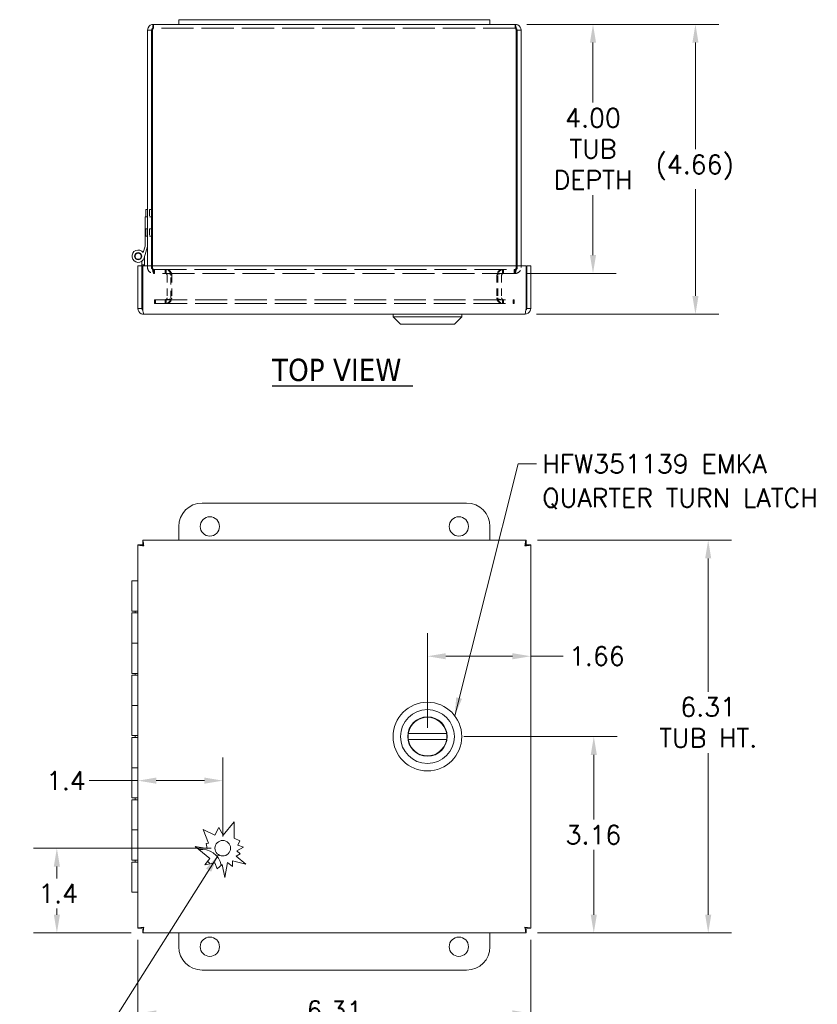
# Model space of a CAD drawing. Header units: inches. Extents: x 1.9 to 47.7, y 2.6 to 30.3.
# Tile 3 of 4: x 11.5 to 24.3, y 14.5 to 30.3. Entities that reach past the tile are written whole.
import ezdxf

# ---------------------------------------------------------------- set-up
doc = ezdxf.new("R2010")
doc.units = ezdxf.units.IN
doc.header["$LTSCALE"] = 2.985075
doc.header["$MEASUREMENT"] = 0
doc.linetypes.add('DASHED', pattern=[0.2067, 0.1654, -0.0413])
for name, color, linetype, lineweight in [('Dimension (ANSI)', 7, 'Continuous', 5), ('Hidden (ANSI)', 7, 'DASHED', 5), ('Symbol (ANSI)', 7, 'Continuous', 5), ('Visible (ANSI)', 7, 'Continuous', 5)]:
    doc.layers.add(name, color=color, linetype=linetype, lineweight=lineweight)
doc.styles.add('ROMANS', font='romans.shx')
doc.styles.add('Text Style168', font='tahoma.ttf')
doc.dimstyles.new('Default (ANSI)', dxfattribs={"dimscale": 2.985075, "dimtxt": 0.1, "dimasz": 0.098425, "dimexe": 0.125, "dimexo": 0.0625, "dimgap": 0.031496, "dimtad": 0, "dimtih": 1, "dimtoh": 1, "dimrnd": 1e-08, "dimzin": 0, "dimdsep": 46, "dimtxsty": 'ROMANS', "dimcen": 0.09, "dimdle": 0.393701, "dimclrd": 256, "dimclre": 256, "dimclrt": 256, "dimadec": 0, "dimazin": 0, "dimtfac": 1, "dimtofl": 0, "dimtmove": 0, "dimatfit": 3, "dimfxl": 1, "dimtolj": 1, "dimtzin": 0, "dimlwd": -1, "dimlwe": -1, "dimarcsym": 0})
doc.dimstyles.new('Default (ANSI)$7', dxfattribs={"dimscale": 2.985075, "dimtxt": 0.1, "dimasz": 0.098425, "dimexe": 0.125, "dimexo": 0.0625, "dimgap": 0.031496, "dimtad": 0, "dimtih": 1, "dimtoh": 1, "dimrnd": 1e-08, "dimzin": 0, "dimdsep": 46, "dimtxsty": 'ROMANS', "dimcen": 0.09, "dimdle": 0.393701, "dimclrd": 256, "dimclre": 256, "dimclrt": 256, "dimadec": 0, "dimazin": 0, "dimtfac": 1, "dimtofl": 0, "dimtmove": 0, "dimatfit": 3, "dimfxl": 1, "dimtolj": 1, "dimtzin": 0, "dimlwd": -1, "dimlwe": -1, "dimarcsym": 0})

# ---------------------------------------------------------------- blocks, each defined once
blk = doc.blocks.new('*D13')
at = {"layer": 'Defpoints', "color": 0, "transparency": 16777216}
for p in [(19.64, 21.964), (19.64, 15.654), (22.567, 15.654)]:
    blk.add_point(p, dxfattribs=at)
at = {"layer": 'Dimension (ANSI)', "transparency": 16777216}
for p, q in [((19.827, 21.964), (22.94, 21.964)), ((22.567, 21.67), (22.567, 19.528)), ((22.567, 15.948), (22.567, 18.54)), ((19.827, 15.654), (22.94, 15.654))]:
    blk.add_line(p, q, dxfattribs=at)
for points in [[(22.518, 21.67), (22.616, 21.67), (22.567, 21.964)], [(22.518, 15.948), (22.616, 15.948), (22.567, 15.654)]]:
    blk.add_solid(points, dxfattribs=at)
at = {"layer": 'Dimension (ANSI)', "transparency": 16777216, "insert": (22.567, 19.434), "char_height": 0.29851, "attachment_point": 2, "style": 'ROMANS'}
blk.add_mtext('\\A1;\\fromans|b0|i0;\\H0.2985;6.31\\P\\fromans|b0|i0;\\H0.2985;TUB HT.', dxfattribs=at)
blk = doc.blocks.new('*D14')
at = {"layer": 'Defpoints', "color": 0, "transparency": 16777216}
for p in [(18.457, 18.809), (20.729, 18.809), (19.64, 15.654)]:
    blk.add_point(p, dxfattribs=at)
at = {"layer": 'Dimension (ANSI)', "transparency": 16777216}
for p, q in [((18.643, 18.809), (21.102, 18.809)), ((20.729, 18.515), (20.729, 17.475)), ((20.729, 15.948), (20.729, 16.988)), ((19.827, 15.654), (21.102, 15.654))]:
    blk.add_line(p, q, dxfattribs=at)
for points in [[(20.68, 18.515), (20.778, 18.515), (20.729, 18.809)], [(20.68, 15.948), (20.778, 15.948), (20.729, 15.654)]]:
    blk.add_solid(points, dxfattribs=at)
at = {"layer": 'Dimension (ANSI)', "transparency": 16777216, "insert": (20.274, 17.381), "char_height": 0.2985, "attachment_point": 1, "style": 'ROMANS'}
blk.add_mtext('\\A1;3.16', dxfattribs=at)
blk = doc.blocks.new('*D15')
at = {"layer": 'Defpoints', "color": 0, "transparency": 16777216}
for p in [(13.407, 15.73), (19.717, 15.73), (19.717, 14.362)]:
    blk.add_point(p, dxfattribs=at)
at = {"layer": 'Dimension (ANSI)', "transparency": 16777216}
for p, q in [((13.407, 15.544), (13.407, 13.988)), ((19.717, 15.544), (19.717, 13.988)), ((13.7, 14.362), (15.384, 14.362)), ((19.423, 14.362), (17.739, 14.362))]:
    blk.add_line(p, q, dxfattribs=at)
for points in [[(13.7, 14.411), (13.7, 14.313), (13.407, 14.362)], [(19.423, 14.411), (19.423, 14.313), (19.717, 14.362)]]:
    blk.add_solid(points, dxfattribs=at)
at = {"layer": 'Dimension (ANSI)', "transparency": 16777216, "insert": (16.562, 14.561), "char_height": 0.29851, "attachment_point": 2, "style": 'ROMANS'}
blk.add_mtext('\\A1;\\fromans|b0|i0;\\H0.2985;6.31\\P\\fromans|b0|i0;\\H0.2985;LID WIDTH', dxfattribs=at)
blk = doc.blocks.new('*D16')
at = {"layer": 'Defpoints', "color": 0, "transparency": 16777216}
for p in [(19.468, 30.248), (19.452, 26.248), (20.716, 26.248)]:
    blk.add_point(p, dxfattribs=at)
at = {"layer": 'Dimension (ANSI)', "transparency": 16777216}
for p, q in [((19.655, 30.248), (21.09, 30.248)), ((20.716, 29.955), (20.716, 28.991)), ((20.716, 26.542), (20.716, 27.506)), ((19.639, 26.248), (21.09, 26.248))]:
    blk.add_line(p, q, dxfattribs=at)
for points in [[(20.667, 29.955), (20.765, 29.955), (20.716, 30.248)], [(20.667, 26.542), (20.765, 26.542), (20.716, 26.248)]]:
    blk.add_solid(points, dxfattribs=at)
at = {"layer": 'Dimension (ANSI)', "transparency": 16777216, "insert": (20.716, 28.248), "char_height": 0.29851, "attachment_point": 5, "style": 'ROMANS'}
blk.add_mtext('\\A1;\\fromans|b0|i0;\\H0.2985;4.00\\P\\fromans|b0|i0;\\H0.2985;TUB\\P\\fromans|b0|i0;\\H0.2985;DEPTH', dxfattribs=at)
blk = doc.blocks.new('*D17')
at = {"layer": 'Defpoints', "color": 0, "transparency": 16777216}
for p in [(19.468, 30.248), (19.623, 25.592), (22.362, 25.592)]:
    blk.add_point(p, dxfattribs=at)
at = {"layer": 'Dimension (ANSI)', "transparency": 16777216}
for p, q in [((19.655, 30.248), (22.735, 30.248)), ((22.362, 29.955), (22.362, 28.242)), ((22.362, 25.886), (22.362, 27.599)), ((19.81, 25.592), (22.735, 25.592))]:
    blk.add_line(p, q, dxfattribs=at)
for points in [[(22.313, 29.955), (22.411, 29.955), (22.362, 30.248)], [(22.313, 25.886), (22.411, 25.886), (22.362, 25.592)]]:
    blk.add_solid(points, dxfattribs=at)
at = {"layer": 'Dimension (ANSI)', "transparency": 16777216, "insert": (21.722, 28.148), "char_height": 0.2985, "attachment_point": 1, "style": 'ROMANS'}
blk.add_mtext('\\A1;(4.66)', dxfattribs=at)
blk = doc.blocks.new('*D20')
at = {"layer": 'Defpoints', "color": 0, "transparency": 16777216}
for p in [(12.104, 17.016), (14.769, 17.016), (13.483, 15.654)]:
    blk.add_point(p, dxfattribs=at)
at = {"layer": 'Dimension (ANSI)', "transparency": 16777216}
for p, q in [((14.582, 17.016), (11.731, 17.016)), ((12.104, 16.722), (12.104, 16.532)), ((12.104, 15.948), (12.104, 16.045)), ((13.296, 15.654), (11.731, 15.654))]:
    blk.add_line(p, q, dxfattribs=at)
for points in [[(12.055, 16.722), (12.153, 16.722), (12.104, 17.016)], [(12.055, 15.948), (12.153, 15.948), (12.104, 15.654)]]:
    blk.add_solid(points, dxfattribs=at)
at = {"layer": 'Dimension (ANSI)', "transparency": 16777216, "insert": (11.805, 16.438), "char_height": 0.2985, "attachment_point": 1, "style": 'ROMANS'}
blk.add_mtext('\\A1;1.4', dxfattribs=at)
blk = doc.blocks.new('*D21')
at = {"layer": 'Defpoints', "color": 0, "transparency": 16777216}
for p in [(14.769, 18.101), (13.407, 16.926), (14.769, 17.016)]:
    blk.add_point(p, dxfattribs=at)
at = {"layer": 'Dimension (ANSI)', "transparency": 16777216}
for p, q in [((14.769, 17.203), (14.769, 18.474)), ((13.407, 18.101), (12.621, 18.101)), ((14.475, 18.101), (13.7, 18.101))]:
    blk.add_line(p, q, dxfattribs=at)
for points in [[(13.7, 18.15), (13.7, 18.052), (13.407, 18.101)], [(14.475, 18.15), (14.475, 18.052), (14.769, 18.101)]]:
    blk.add_solid(points, dxfattribs=at)
at = {"layer": 'Dimension (ANSI)', "transparency": 16777216, "insert": (11.93, 18.25), "char_height": 0.2985, "attachment_point": 1, "style": 'ROMANS'}
blk.add_mtext('\\A1;1.4', dxfattribs=at)
blk = doc.blocks.new('*D24')
at = {"layer": 'Defpoints', "color": 0, "transparency": 16777216}
for p in [(18.057, 20.099), (19.717, 19.68), (18.057, 18.762)]:
    blk.add_point(p, dxfattribs=at)
at = {"layer": 'Dimension (ANSI)', "transparency": 16777216}
for p, q in [((18.057, 18.948), (18.057, 20.472)), ((18.35, 20.099), (19.423, 20.099)), ((19.717, 20.099), (20.236, 20.099))]:
    blk.add_line(p, q, dxfattribs=at)
for points in [[(18.35, 20.148), (18.35, 20.05), (18.057, 20.099)], [(19.423, 20.148), (19.423, 20.05), (19.717, 20.099)]]:
    blk.add_solid(points, dxfattribs=at)
at = {"layer": 'Dimension (ANSI)', "transparency": 16777216, "insert": (20.33, 20.249), "char_height": 0.2985, "attachment_point": 1, "style": 'ROMANS'}
blk.add_mtext('\\A1;1.66', dxfattribs=at)

msp = doc.modelspace()

# ---------------------------------------------------------------- linework, layer by layer
at = {"layer": 'Hidden (ANSI)', "ltscale": 0.039461}
for p, q in [((13.65484, 30.18637), (13.65484, 30.24837)), ((19.46834, 30.18637), (19.46834, 30.24837)), ((13.65484, 26.31037), (13.65484, 26.24837)), ((13.67075, 26.31037), (13.67075, 26.24837)), ((13.84334, 26.24837), (13.84334, 26.31037)), ((13.85925, 26.31037), (13.85925, 26.24837)), ((19.26393, 26.24837), (19.26393, 26.31037)), ((19.27984, 26.31037), (19.27984, 26.24837)), ((19.45243, 26.31037), (19.45243, 26.24837)), ((19.46834, 26.31037), (19.46834, 26.24837)), ((13.67159, 25.82537), (13.67159, 25.76337)), ((13.6875, 25.82537), (13.6875, 25.76337)), ((13.84334, 25.82537), (13.84334, 25.76337)), ((13.85925, 25.82537), (13.85925, 25.76337)), ((19.26393, 25.82537), (19.26393, 25.76337)), ((19.27984, 25.82537), (19.27984, 25.76337)), ((19.43568, 25.82537), (19.43568, 25.76337)), ((19.45159, 25.82537), (19.45159, 25.76337))]:
    msp.add_line(p, q, dxfattribs=at)
at = {"layer": 'Hidden (ANSI)', "ltscale": 1.046886}
msp.add_line((19.46834, 30.18637), (13.65484, 30.18637), dxfattribs=at)
at = {"layer": 'Hidden (ANSI)', "ltscale": 0.120174}
for p, q in [((13.59259, 27.27437), (13.59259, 27.15437)), ((13.59259, 26.96437), (13.59259, 26.84437))]:
    msp.add_line(p, q, dxfattribs=at)
at = {"layer": 'Hidden (ANSI)', "ltscale": 0.01968}
for p, q in [((13.59259, 27.27437), (13.62359, 27.27437)), ((13.59259, 27.15437), (13.62359, 27.15437)), ((13.59259, 26.96437), (13.62359, 26.96437)), ((13.59259, 26.84437), (13.62359, 26.84437))]:
    msp.add_line(p, q, dxfattribs=at)
at = {"layer": 'Hidden (ANSI)', "ltscale": 0.019521}
for p, q in [((13.56159, 26.37237), (13.56159, 26.34162)), ((13.62359, 26.37237), (13.62359, 26.34162)), ((13.6395, 26.34162), (13.6395, 26.37237)), ((19.48368, 26.37237), (19.48368, 26.34162)), ((19.49959, 26.37237), (19.49959, 26.34162)), ((19.56159, 26.34162), (19.56159, 26.37237))]:
    msp.add_line(p, q, dxfattribs=at)
at = {"layer": 'Hidden (ANSI)', "ltscale": 0.014257}
for p, q in [((13.65484, 26.31037), (13.67075, 26.31037)), ((19.46834, 26.31037), (19.45243, 26.31037)), ((13.65484, 26.24837), (13.67075, 26.24837)), ((19.45243, 26.24837), (19.46834, 26.24837)), ((13.6875, 25.82537), (13.67159, 25.82537)), ((19.43568, 25.82537), (19.45159, 25.82537)), ((13.67159, 25.76337), (13.6875, 25.76337)), ((19.43568, 25.76337), (19.45159, 25.76337))]:
    msp.add_line(p, q, dxfattribs=at)
at = {"layer": 'Hidden (ANSI)', "ltscale": 1.041156}
for p, q in [((13.67075, 26.31037), (19.45243, 26.31037)), ((19.45243, 26.24837), (13.67075, 26.24837))]:
    msp.add_line(p, q, dxfattribs=at)
at = {"layer": 'Hidden (ANSI)', "ltscale": 0.229925}
for p, q in [((13.87459, 26.21712), (13.87459, 25.85662)), ((13.93659, 25.85662), (13.93659, 26.21712)), ((13.9525, 26.21712), (13.9525, 25.85662)), ((19.17068, 26.21712), (19.17068, 25.85662)), ((19.18659, 26.21712), (19.18659, 25.85662)), ((19.24859, 26.21712), (19.24859, 25.85662))]:
    msp.add_line(p, q, dxfattribs=at)
at = {"layer": 'Hidden (ANSI)', "ltscale": 1.035124}
for p, q in [((13.6875, 25.82537), (19.43568, 25.82537)), ((13.6875, 25.76337), (19.43568, 25.76337))]:
    msp.add_line(p, q, dxfattribs=at)
at = {"layer": 'Hidden (ANSI)', "ltscale": 0.037987}
for centre, start, end in [((13.65484, 26.34162), 180, 270), ((13.67075, 26.34162), 180, 270), ((19.45243, 26.34162), 270, 0), ((19.46834, 26.34162), 270, 0)]:
    msp.add_arc(centre, 0.03125, start, end, dxfattribs=at)
at = {"layer": 'Hidden (ANSI)', "ltscale": 0.113552}
for centre, start, end in [((13.84334, 26.21712), 0, 90), ((13.85925, 26.21712), 0, 90), ((19.26393, 26.21712), 90, 180), ((19.27984, 26.21712), 90, 180), ((13.84334, 25.85662), 270, 0), ((13.85925, 25.85662), 270, 0), ((19.26393, 25.85662), 180, 270), ((19.27984, 25.85662), 180, 270)]:
    msp.add_arc(centre, 0.09325, start, end, dxfattribs=at)
at = {"layer": 'Hidden (ANSI)', "ltscale": 0.032541}
for points in [[(13.65484, 30.18637), (13.65001, 30.18637), (13.64518, 30.17324), (13.64036, 30.15785), (13.64007, 30.15694), (13.63979, 30.15603), (13.6395, 30.15512)], [(19.46834, 30.18637), (19.47317, 30.18637), (19.478, 30.17324), (19.48283, 30.15785), (19.48311, 30.15694), (19.4834, 30.15603), (19.48368, 30.15512)]]:
    msp.add_open_spline(points, degree=3, knots=[0, 0, 0, 0, 1.48347479, 1.48347479, 1.48347479, 1.57079633, 1.57079633, 1.57079633, 1.57079633], dxfattribs=at)
at = {"layer": 'Hidden (ANSI)', "ltscale": 0.008278}
for points in [[(13.65484, 30.18637), (13.65064, 30.18637), (13.64651, 30.1854), (13.64271, 30.18367)], [(19.46834, 30.18637), (19.47255, 30.18637), (19.47667, 30.1854), (19.48048, 30.18367)]]:
    msp.add_open_spline(points, degree=3, dxfattribs=at)
at = {"layer": 'Hidden (ANSI)', "ltscale": 0.095809}
for points in [[(13.56159, 26.34162), (13.56159, 26.30801), (13.58134, 26.27512), (13.611, 26.25932), (13.62443, 26.25217), (13.63963, 26.24837), (13.65484, 26.24837)], [(19.48368, 26.34162), (19.48368, 26.30801), (19.47707, 26.27512), (19.46712, 26.25932), (19.46262, 26.25217), (19.45753, 26.24837), (19.45243, 26.24837)]]:
    msp.add_open_spline(points, degree=3, knots=[0, 0, 0, 0, 1.0813777, 1.0813777, 1.0813777, 1.57079633, 1.57079633, 1.57079633, 1.57079633], dxfattribs=at)
at = {"layer": 'Hidden (ANSI)', "ltscale": 0.095816}
for points in [[(13.67075, 26.24837), (13.65949, 26.24837), (13.64847, 26.26812), (13.64317, 26.29779), (13.64077, 26.31121), (13.6395, 26.32641), (13.6395, 26.34162)], [(19.46834, 26.24837), (19.50196, 26.24837), (19.53484, 26.26812), (19.55065, 26.29779), (19.5578, 26.31121), (19.56159, 26.32641), (19.56159, 26.34162)]]:
    msp.add_open_spline(points, degree=3, knots=[-1.57079633, -1.57079633, -1.57079633, -1.57079633, -0.48941863, -0.48941863, -0.48941863, 0, 0, 0, 0], dxfattribs=at)
at = {"layer": 'Hidden (ANSI)', "ltscale": 0.069167}
for points in [[(13.87459, 26.21712), (13.87459, 26.22918), (13.86693, 26.2409), (13.85589, 26.24574), (13.85195, 26.24747), (13.84765, 26.24837), (13.84334, 26.24837)], [(13.9525, 26.21712), (13.9525, 26.22918), (13.92965, 26.2409), (13.89669, 26.24574), (13.88493, 26.24747), (13.8721, 26.24837), (13.85925, 26.24837)], [(19.17068, 26.21712), (19.17068, 26.22918), (19.19354, 26.2409), (19.22649, 26.24574), (19.23825, 26.24747), (19.25109, 26.24837), (19.26393, 26.24837)], [(19.24859, 26.21712), (19.24859, 26.22918), (19.25625, 26.2409), (19.2673, 26.24574), (19.27124, 26.24747), (19.27554, 26.24837), (19.27984, 26.24837)]]:
    msp.add_open_spline(points, degree=3, knots=[-3.14159265, -3.14159265, -3.14159265, -3.14159265, -1.98395616, -1.98395616, -1.98395616, -1.57079633, -1.57079633, -1.57079633, -1.57079633], dxfattribs=at)
at = {"layer": 'Hidden (ANSI)', "ltscale": 0.069242}
for points in [[(13.84334, 25.82537), (13.8554, 25.82537), (13.86712, 25.83303), (13.87196, 25.84408), (13.87369, 25.84802), (13.87459, 25.85232), (13.87459, 25.85662)], [(13.85925, 25.82537), (13.89524, 25.82537), (13.93021, 25.83303), (13.94466, 25.84408), (13.94981, 25.84802), (13.9525, 25.85232), (13.9525, 25.85662)], [(19.26393, 25.82537), (19.22795, 25.82537), (19.19298, 25.83303), (19.17853, 25.84408), (19.17337, 25.84802), (19.17068, 25.85232), (19.17068, 25.85662)], [(19.27984, 25.82537), (19.26778, 25.82537), (19.25606, 25.83303), (19.25122, 25.84408), (19.24949, 25.84802), (19.24859, 25.85232), (19.24859, 25.85662)]]:
    msp.add_open_spline(points, degree=3, knots=[-1.57079633, -1.57079633, -1.57079633, -1.57079633, -0.41315983, -0.41315983, -0.41315983, 0, 0, 0, 0], dxfattribs=at)
at = {"layer": 'Symbol (ANSI)', "lineweight": 30}
msp.add_line((15.55997, 24.43995), (17.82011, 24.43995), dxfattribs=at)
at = {"layer": 'Visible (ANSI)'}
for p, q in [((13.65484, 30.24837), (14.06159, 30.24837)), ((14.06159, 30.32337), (14.06159, 30.24837)), ((14.06159, 30.32337), (14.43659, 30.32337)), ((14.43659, 30.24837), (14.06159, 30.24837)), ((18.68659, 30.32337), (14.43659, 30.32337)), ((14.43659, 30.24837), (18.68659, 30.24837)), ((18.68659, 30.32337), (19.06159, 30.32337)), ((19.06159, 30.24837), (18.68659, 30.24837)), ((19.06159, 30.32337), (19.06159, 30.24837)), ((19.06159, 30.24837), (19.46834, 30.24837)), ((13.56159, 30.15512), (13.56159, 26.37237)), ((13.62359, 30.15512), (13.56159, 30.15512)), ((13.62359, 30.15512), (13.62359, 26.37237)), ((13.6395, 26.37237), (13.6395, 30.15512)), ((19.48368, 30.15512), (19.48368, 26.37237)), ((19.49959, 30.15512), (19.49959, 26.37237)), ((19.49959, 30.15512), (19.56159, 30.15512)), ((19.56159, 26.37237), (19.56159, 30.15512)), ((13.53059, 27.15437), (13.53059, 27.27437)), ((13.56159, 27.27437), (13.53059, 27.27437)), ((13.52039, 26.68437), (13.52039, 27.15437)), ((13.52039, 27.15437), (13.56159, 27.15437)), ((13.53059, 26.84437), (13.53059, 26.96437)), ((13.56159, 26.96437), (13.53059, 26.96437)), ((13.56159, 26.84437), (13.53059, 26.84437)), ((13.49062, 26.58407), (13.52039, 26.68437)), ((13.56159, 26.68235), (13.50626, 26.49592)), ((13.46859, 26.38437), (13.46859, 26.44306)), ((13.51039, 26.50985), (13.51039, 26.38437)), ((13.40659, 26.37237), (13.40659, 25.68562)), ((13.46859, 26.37237), (13.40659, 26.37237)), ((13.51039, 26.38437), (13.46859, 26.38437)), ((13.46859, 26.37237), (13.46859, 26.38437)), ((13.46859, 25.68562), (13.46859, 26.37237)), ((13.48274, 25.68562), (13.48274, 26.37237)), ((13.48274, 26.37237), (19.64045, 26.37237)), ((13.51039, 26.38437), (13.51039, 26.37237)), ((19.64045, 26.37237), (19.64045, 25.68562)), ((19.65459, 25.68562), (19.65459, 26.37237)), ((19.65459, 26.37237), (19.71659, 26.37237)), ((19.71659, 25.68562), (19.71659, 26.37237)), ((13.46859, 25.68562), (13.40659, 25.68562)), ((19.65459, 25.68562), (19.71659, 25.68562)), ((19.62334, 25.59237), (13.49984, 25.59237)), ((17.50541, 25.553), (17.50541, 25.59237)), ((17.50541, 25.553), (17.50541, 25.59237)), ((18.60777, 25.553), (17.50541, 25.553)), ((17.62352, 25.43489), (17.50541, 25.553)), ((18.60777, 25.553), (17.50541, 25.553)), ((17.62352, 25.43489), (17.50541, 25.553)), ((18.48966, 25.43489), (18.60777, 25.553)), ((18.48966, 25.43489), (18.60777, 25.553)), ((18.60777, 25.553), (18.60777, 25.59237)), ((18.60777, 25.553), (18.60777, 25.59237)), ((18.48966, 25.43489), (17.62352, 25.43489)), ((18.48966, 25.43489), (17.62352, 25.43489)), ((14.43659, 22.55899), (18.68659, 22.55899)), ((14.06159, 21.96399), (14.06159, 22.18399)), ((19.06159, 22.18399), (19.06159, 21.96399)), ((13.40659, 15.73013), (13.40659, 21.88785)), ((13.46859, 21.88785), (13.40659, 21.88785)), ((13.48274, 21.96399), (19.64045, 21.96399)), ((13.48274, 21.90199), (13.48274, 21.96399)), ((19.64045, 21.90199), (19.64045, 21.96399)), ((19.65459, 21.88785), (19.71659, 21.88785)), ((19.71659, 21.88785), (19.71659, 15.73013)), ((13.31039, 21.30899), (13.40659, 21.30899)), ((13.31039, 20.82399), (13.31039, 21.30899)), ((13.40659, 20.82399), (13.31039, 20.82399)), ((13.31039, 20.79399), (13.40659, 20.79399)), ((13.31039, 20.79399), (13.31039, 20.30899)), ((13.36039, 20.82399), (13.36039, 20.79399)), ((13.40659, 20.30899), (13.31039, 20.30899)), ((13.31039, 20.30899), (13.40659, 20.30899)), ((13.31039, 19.82399), (13.31039, 20.30899)), ((13.40659, 19.82399), (13.31039, 19.82399)), ((13.31039, 19.79399), (13.40659, 19.79399)), ((13.31039, 19.79399), (13.31039, 19.30899)), ((13.36039, 19.82399), (13.36039, 19.79399)), ((13.40659, 19.30899), (13.31039, 19.30899)), ((13.31039, 19.30899), (13.40659, 19.30899)), ((13.31039, 18.82399), (13.31039, 19.30899)), ((13.40659, 18.82399), (13.31039, 18.82399)), ((13.36039, 18.82399), (13.36039, 18.79399)), ((17.74918, 18.85623), (18.36401, 18.85623)), ((13.31039, 18.79399), (13.40659, 18.79399)), ((13.31039, 18.79399), (13.31039, 18.30899)), ((18.36401, 18.76174), (17.74918, 18.76174)), ((13.40659, 18.30899), (13.31039, 18.30899)), ((13.31039, 18.30899), (13.40659, 18.30899)), ((13.31039, 17.82399), (13.31039, 18.30899)), ((13.40659, 17.82399), (13.31039, 17.82399)), ((13.31039, 17.79399), (13.40659, 17.79399)), ((13.31039, 17.79399), (13.31039, 17.30899)), ((13.36039, 17.82399), (13.36039, 17.79399)), ((14.77692, 17.22697), (14.95073, 17.4405)), ((14.95073, 17.4405), (14.95073, 17.17731)), ((13.40659, 17.30899), (13.31039, 17.30899)), ((13.31039, 17.30899), (13.40659, 17.30899)), ((13.31039, 16.82399), (13.31039, 17.30899)), ((14.53858, 17.09589), (14.45672, 17.31613)), ((14.45672, 17.31613), (14.64287, 17.22419)), ((14.64287, 17.22419), (14.70484, 17.34965)), ((14.70484, 17.34965), (14.77692, 17.22697)), ((14.50368, 17.08897), (14.53858, 17.09589)), ((14.51959, 17.00872), (14.50368, 17.08897)), ((14.95073, 17.17731), (15.04296, 17.13175)), ((15.04296, 17.13175), (15.00883, 17.06264)), ((14.56032, 16.85119), (14.32704, 17.04107)), ((14.32704, 17.04107), (14.51959, 17.00872)), ((15.0504, 16.92801), (14.98474, 16.88943)), ((15.10243, 17.03326), (14.99711, 16.97138)), ((14.99711, 16.97138), (15.0504, 16.92801)), ((15.00883, 17.06264), (15.10243, 17.03326)), ((13.40659, 16.82399), (13.31039, 16.82399)), ((13.31039, 16.79399), (13.40659, 16.79399)), ((13.31039, 16.79399), (13.31039, 16.30899)), ((13.36039, 16.82399), (13.36039, 16.79399)), ((14.47886, 16.75111), (14.56032, 16.85119)), ((14.64177, 16.78341), (14.47886, 16.75111)), ((14.67757, 16.6871), (14.64177, 16.78341)), ((14.84368, 16.78769), (14.80256, 16.54288)), ((14.92304, 16.7231), (14.84368, 16.78769)), ((14.92304, 16.81363), (14.92304, 16.7231)), ((15.1416, 16.76175), (14.92304, 16.81363)), ((14.98474, 16.88943), (15.1416, 16.76175)), ((14.76043, 16.75539), (14.67757, 16.6871)), ((14.80256, 16.54288), (14.76043, 16.75539)), ((13.40659, 16.30899), (13.31039, 16.30899)), ((13.46859, 15.73013), (13.40659, 15.73013)), ((13.48274, 15.71599), (13.48274, 15.65399)), ((19.64045, 15.71599), (19.64045, 15.65399)), ((19.65459, 15.73013), (19.71659, 15.73013)), ((19.64045, 15.65399), (13.48274, 15.65399)), ((14.06159, 15.43399), (14.06159, 15.65399)), ((19.06159, 15.65399), (19.06159, 15.43399)), ((18.68659, 15.05899), (14.43659, 15.05899))]:
    msp.add_line(p, q, dxfattribs=at)
for centre, radius in [((13.41039, 26.52437), 0.0582), ((13.41039, 26.52437), 0.05), ((14.56159, 22.18399), 0.155), ((18.56159, 22.18399), 0.155), ((18.05659, 18.80899), 0.55118), ((18.05659, 18.80899), 0.43307), ((18.05659, 18.80899), 0.31693), ((14.76859, 17.01599), 0.125), ((14.56159, 15.43399), 0.155), ((18.56159, 15.43399), 0.155)]:
    msp.add_circle(centre, radius, dxfattribs=at)
for centre, radius, start, end in [((13.41039, 26.52437), 0.1, 36.650808, 343.46899), ((14.43659, 22.18399), 0.375, 90, 180), ((18.68659, 22.18399), 0.375, 0, 90), ((18.05659, 18.80899), 0.31102, 11.685042, 168.314958), ((18.05659, 18.80899), 0.31102, 171.263023, 188.736977), ((18.05659, 18.80899), 0.31102, 351.263023, 8.736977), ((18.05659, 18.80899), 0.31102, 191.685042, 348.314958), ((14.43659, 16.68399), 0.3125, 10.629583, 99.182454), ((14.43659, 16.68399), 0.15, 33.804398, 54.522975), ((14.43659, 15.43399), 0.375, 180, 270), ((18.68659, 15.43399), 0.375, 270, 0)]:
    msp.add_arc(centre, radius, start, end, dxfattribs=at)
for points, knots in [([(13.65484, 30.24837), (13.61976, 30.24837), (13.58557, 30.22673), (13.57056, 30.19502), (13.56468, 30.1826), (13.56159, 30.16887), (13.56159, 30.15512)], [0, 0, 0, 0, 1.12870504, 1.12870504, 1.12870504, 1.57079633, 1.57079633, 1.57079633, 1.57079633]), ([(13.6395, 30.15512), (13.64318, 30.19021), (13.64685, 30.2244), (13.65053, 30.23941), (13.65196, 30.24529), (13.6534, 30.24837), (13.65484, 30.24837)], [0, 0, 0, 0, 1.12870504, 1.12870504, 1.12870504, 1.57079633, 1.57079633, 1.57079633, 1.57079633]), ([(19.46834, 30.24837), (19.47202, 30.24837), (19.47569, 30.22673), (19.47937, 30.19502), (19.4808, 30.1826), (19.48224, 30.16887), (19.48368, 30.15512)], [0, 0, 0, 0, 1.12870504, 1.12870504, 1.12870504, 1.57079633, 1.57079633, 1.57079633, 1.57079633]), ([(19.56159, 30.15512), (19.56159, 30.19021), (19.53995, 30.2244), (19.50824, 30.23941), (19.49582, 30.24529), (19.48208, 30.24837), (19.46834, 30.24837)], [0, 0, 0, 0, 1.12870504, 1.12870504, 1.12870504, 1.57079633, 1.57079633, 1.57079633, 1.57079633]), ([(13.64271, 30.18367), (13.63255, 30.17906), (13.62469, 30.16905), (13.62371, 30.15785), (13.62363, 30.15694), (13.62359, 30.15603), (13.62359, 30.15512)], [0.40387958, 0.40387958, 0.40387958, 0.40387958, 1.48347479, 1.48347479, 1.48347479, 1.57079633, 1.57079633, 1.57079633, 1.57079633]), ([(19.48048, 30.18367), (19.49064, 30.17906), (19.49849, 30.16905), (19.49947, 30.15785), (19.49955, 30.15694), (19.49959, 30.15603), (19.49959, 30.15512)], [0.40387958, 0.40387958, 0.40387958, 0.40387958, 1.48347479, 1.48347479, 1.48347479, 1.57079633, 1.57079633, 1.57079633, 1.57079633]), ([(13.40659, 25.68562), (13.40659, 25.65054), (13.42824, 25.61635), (13.45995, 25.60134), (13.47237, 25.59546), (13.4861, 25.59237), (13.49984, 25.59237)], [0, 0, 0, 0, 1.12870504, 1.12870504, 1.12870504, 1.57079633, 1.57079633, 1.57079633, 1.57079633]), ([(13.48624, 25.65779), (13.4768, 25.66267), (13.46964, 25.67224), (13.46871, 25.6829), (13.46863, 25.6838), (13.46859, 25.68471), (13.46859, 25.68562)], [0.45668662, 0.45668662, 0.45668662, 0.45668662, 1.48347479, 1.48347479, 1.48347479, 1.57079633, 1.57079633, 1.57079633, 1.57079633]), ([(13.49984, 25.59237), (13.49575, 25.59237), (13.49165, 25.61402), (13.48755, 25.64573), (13.48595, 25.65815), (13.48434, 25.67188), (13.48274, 25.68562)], [0, 0, 0, 0, 1.12870504, 1.12870504, 1.12870504, 1.57079633, 1.57079633, 1.57079633, 1.57079633]), ([(19.62334, 25.59237), (19.65843, 25.59237), (19.69262, 25.61402), (19.70763, 25.64573), (19.71351, 25.65815), (19.71659, 25.67188), (19.71659, 25.68562)], [0, 0, 0, 0, 1.12870504, 1.12870504, 1.12870504, 1.57079633, 1.57079633, 1.57079633, 1.57079633]), ([(19.64045, 25.68562), (19.63635, 25.65054), (19.63226, 25.61635), (19.62816, 25.60134), (19.62655, 25.59546), (19.62495, 25.59237), (19.62334, 25.59237)], [0, 0, 0, 0, 1.12870504, 1.12870504, 1.12870504, 1.57079633, 1.57079633, 1.57079633, 1.57079633]), ([(19.63695, 25.65779), (19.64639, 25.66267), (19.65354, 25.67224), (19.65447, 25.6829), (19.65455, 25.6838), (19.65459, 25.68471), (19.65459, 25.68562)], [0.45668662, 0.45668662, 0.45668662, 0.45668662, 1.48347479, 1.48347479, 1.48347479, 1.57079633, 1.57079633, 1.57079633, 1.57079633]), ([(13.40659, 21.88785), (13.40659, 21.88375), (13.42824, 21.87965), (13.45995, 21.87555), (13.47237, 21.87395), (13.4861, 21.87234), (13.49984, 21.87074)], [0, 0, 0, 0, 1.12870504, 1.12870504, 1.12870504, 1.57079633, 1.57079633, 1.57079633, 1.57079633]), ([(13.49984, 21.87074), (13.48439, 21.87612), (13.47006, 21.88151), (13.46871, 21.88689), (13.46863, 21.88721), (13.46859, 21.88753), (13.46859, 21.88785)], [0, 0, 0, 0, 1.48347479, 1.48347479, 1.48347479, 1.57079633, 1.57079633, 1.57079633, 1.57079633]), ([(13.49984, 21.87074), (13.49575, 21.90582), (13.49165, 21.94001), (13.48755, 21.95502), (13.48595, 21.9609), (13.48434, 21.96399), (13.48274, 21.96399)], [0, 0, 0, 0, 1.12870504, 1.12870504, 1.12870504, 1.57079633, 1.57079633, 1.57079633, 1.57079633]), ([(13.49984, 21.87074), (13.49446, 21.88619), (13.48907, 21.90052), (13.48369, 21.90187), (13.48337, 21.90195), (13.48305, 21.90199), (13.48274, 21.90199)], [0, 0, 0, 0, 1.48347479, 1.48347479, 1.48347479, 1.57079633, 1.57079633, 1.57079633, 1.57079633]), ([(19.64045, 21.96399), (19.63635, 21.96399), (19.63226, 21.94234), (19.62816, 21.91063), (19.62655, 21.89821), (19.62495, 21.88448), (19.62334, 21.87074)], [0, 0, 0, 0, 1.12870504, 1.12870504, 1.12870504, 1.57079633, 1.57079633, 1.57079633, 1.57079633]), ([(19.62334, 21.87074), (19.62873, 21.88619), (19.63411, 21.90052), (19.6395, 21.90187), (19.63982, 21.90195), (19.64013, 21.90199), (19.64045, 21.90199)], [0, 0, 0, 0, 1.48347479, 1.48347479, 1.48347479, 1.57079633, 1.57079633, 1.57079633, 1.57079633]), ([(19.62334, 21.87074), (19.65843, 21.87484), (19.69262, 21.87893), (19.70763, 21.88303), (19.71351, 21.88464), (19.71659, 21.88624), (19.71659, 21.88785)], [0, 0, 0, 0, 1.12870504, 1.12870504, 1.12870504, 1.57079633, 1.57079633, 1.57079633, 1.57079633]), ([(19.62334, 21.87074), (19.6388, 21.87612), (19.65313, 21.88151), (19.65447, 21.88689), (19.65455, 21.88721), (19.65459, 21.88753), (19.65459, 21.88785)], [0, 0, 0, 0, 1.48347479, 1.48347479, 1.48347479, 1.57079633, 1.57079633, 1.57079633, 1.57079633]), ([(17.74918, 18.85623), (17.74918, 18.85623), (17.74924, 18.85663), (17.74949, 18.85822), (17.74968, 18.85943), (17.75016, 18.86222), (17.75047, 18.864), (17.75119, 18.8679), (17.75161, 18.87001), (17.75202, 18.87198)], [0.1218457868, 0.1218457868, 0.1218457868, 0.1218457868, 0.1368934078, 0.1368934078, 0.1519410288, 0.1519410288, 0.1672838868, 0.1672838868, 0.1826267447, 0.1826267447, 0.1826267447, 0.1826267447]), ([(18.36117, 18.87198), (18.36158, 18.87001), (18.36199, 18.8679), (18.36272, 18.864), (18.36303, 18.86222), (18.3635, 18.85943), (18.3637, 18.85822), (18.36395, 18.85663), (18.36401, 18.85623), (18.36401, 18.85623)], [0.0610648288, 0.0610648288, 0.0610648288, 0.0610648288, 0.0764076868, 0.0764076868, 0.0917505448, 0.0917505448, 0.1067981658, 0.1067981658, 0.1218457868, 0.1218457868, 0.1218457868, 0.1218457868]), ([(17.75202, 18.746), (17.75161, 18.74797), (17.75119, 18.75008), (17.75047, 18.75397), (17.75016, 18.75576), (17.74968, 18.75855), (17.74949, 18.75975), (17.74924, 18.76135), (17.74918, 18.76174), (17.74918, 18.76174)], [0.0610648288, 0.0610648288, 0.0610648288, 0.0610648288, 0.0764076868, 0.0764076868, 0.0917505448, 0.0917505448, 0.1067981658, 0.1067981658, 0.1218457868, 0.1218457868, 0.1218457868, 0.1218457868]), ([(18.36401, 18.76174), (18.36401, 18.76174), (18.36395, 18.76135), (18.3637, 18.75975), (18.3635, 18.75855), (18.36303, 18.75576), (18.36272, 18.75397), (18.36199, 18.75008), (18.36158, 18.74797), (18.36117, 18.746)], [0.1218457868, 0.1218457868, 0.1218457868, 0.1218457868, 0.1368934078, 0.1368934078, 0.1519410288, 0.1519410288, 0.1672838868, 0.1672838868, 0.1826267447, 0.1826267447, 0.1826267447, 0.1826267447]), ([(13.49984, 15.74724), (13.46476, 15.74314), (13.43057, 15.73904), (13.41556, 15.73494), (13.40968, 15.73334), (13.40659, 15.73173), (13.40659, 15.73013)], [0, 0, 0, 0, 1.12870504, 1.12870504, 1.12870504, 1.57079633, 1.57079633, 1.57079633, 1.57079633]), ([(13.49984, 15.74724), (13.48439, 15.74185), (13.47006, 15.73647), (13.46871, 15.73108), (13.46863, 15.73076), (13.46859, 15.73045), (13.46859, 15.73013)], [0, 0, 0, 0, 1.48347479, 1.48347479, 1.48347479, 1.57079633, 1.57079633, 1.57079633, 1.57079633]), ([(13.48274, 15.65399), (13.48683, 15.65399), (13.49093, 15.67563), (13.49503, 15.70734), (13.49663, 15.71976), (13.49824, 15.7335), (13.49984, 15.74724)], [0, 0, 0, 0, 1.12870504, 1.12870504, 1.12870504, 1.57079633, 1.57079633, 1.57079633, 1.57079633]), ([(13.49984, 15.74724), (13.49446, 15.73178), (13.48907, 15.71745), (13.48369, 15.71611), (13.48337, 15.71603), (13.48305, 15.71599), (13.48274, 15.71599)], [0, 0, 0, 0, 1.48347479, 1.48347479, 1.48347479, 1.57079633, 1.57079633, 1.57079633, 1.57079633]), ([(19.71659, 15.73013), (19.71659, 15.73423), (19.69495, 15.73832), (19.66324, 15.74242), (19.65082, 15.74403), (19.63708, 15.74563), (19.62334, 15.74724)], [0, 0, 0, 0, 1.12870504, 1.12870504, 1.12870504, 1.57079633, 1.57079633, 1.57079633, 1.57079633]), ([(19.62334, 15.74724), (19.6388, 15.74185), (19.65313, 15.73647), (19.65447, 15.73108), (19.65455, 15.73076), (19.65459, 15.73045), (19.65459, 15.73013)], [0, 0, 0, 0, 1.48347479, 1.48347479, 1.48347479, 1.57079633, 1.57079633, 1.57079633, 1.57079633]), ([(19.62334, 15.74724), (19.62744, 15.71215), (19.63154, 15.67796), (19.63564, 15.66295), (19.63724, 15.65707), (19.63885, 15.65399), (19.64045, 15.65399)], [0, 0, 0, 0, 1.12870504, 1.12870504, 1.12870504, 1.57079633, 1.57079633, 1.57079633, 1.57079633]), ([(19.62334, 15.74724), (19.62873, 15.73178), (19.63411, 15.71745), (19.6395, 15.71611), (19.63982, 15.71603), (19.64013, 15.71599), (19.64045, 15.71599)], [0, 0, 0, 0, 1.48347479, 1.48347479, 1.48347479, 1.57079633, 1.57079633, 1.57079633, 1.57079633])]:
    msp.add_open_spline(points, degree=3, knots=knots, dxfattribs=at)

# ---------------------------------------------------------------- texts
at = {"layer": 'Symbol (ANSI)', "insert": (15.55969, 24.513), "char_height": 0.358209, "attachment_point": 7, "style": 'Text Style168'}
msp.add_mtext('TOP VIEW', dxfattribs=at)
at = {"layer": 'Symbol (ANSI)', "insert": (19.89998, 23.33756), "char_height": 0.2985075, "width": 5.2303186, "attachment_point": 1, "line_spacing_factor": 1.093904, "style": 'ROMANS'}
msp.add_mtext('{\\fRomanS|b0|i0;\\H0.2985;HFW351139 EMKA\\P\\fRomanS|b0|i0;\\H0.2985;QUARTER TURN LATCH}', dxfattribs=at)

# ---------------------------------------------------------------- dimensions: what is measured, and where the dimension line sits
at = {"layer": 'Dimension (ANSI)'}
for base, p1, p2, angle, text, override, picture, middle in [((20.7164, 26.24837), (19.46834, 30.24837), (19.45243, 26.24837), 90, '\\fromans|b0|i0;\\H0.2985;<>\\P\\fromans|b0|i0;\\H0.2985;TUB\\P\\fromans|b0|i0;\\H0.2985;DEPTH', {"dimgap": 0.031496, "dimdec": 2, "dimtol": 0, "dimlim": 0, "dimtp": 0, "dimtm": 0, "dimtdec": 2, "dimatfit": 1}, '*D16', (20.7164, 28.24837)), ((22.36209, 25.59237), (19.46834, 30.24837), (19.62334, 25.59237), 90, '(<>)', {"dimgap": 0.031496, "dimdec": 2, "dimtol": 0, "dimlim": 0, "dimtp": 0, "dimtm": 0, "dimtdec": 2, "dimatfit": 1}, '*D17', (22.36209, 27.92037)), ((22.56735, 15.65399), (19.64045, 21.96399), (19.64045, 15.65399), 270, '\\fromans|b0|i0;\\H0.2985;<>\\P\\fromans|b0|i0;\\H0.2985;TUB HT.', {"dimgap": 0.031496, "dimdec": 2, "dimtol": 0, "dimlim": 0, "dimtp": 0, "dimtm": 0, "dimtdec": 2, "dimatfit": 1, "dimtvp": -0.25}, '*D13', (22.56735, 19.03361))]:
    dim = msp.add_linear_dim(base=base, p1=p1, p2=p2, angle=angle, text=text, dimstyle='Default (ANSI)', override=override, dxfattribs=at)
    dim.commit()
    dim.dimension.update_dxf_attribs({"geometry": picture, "text_midpoint": middle, "dimtype": 160})
for base, p1, p2, angle, override, picture, middle in [((18.05659, 20.09935), (19.71659, 19.68031), (18.05659, 18.76174), 180, {"dimgap": 0.031496, "dimtih": 0, "dimtoh": 0, "dimdec": 2, "dimse1": 1, "dimtol": 0, "dimlim": 0, "dimtp": 0, "dimtm": 0, "dimtdec": 2, "dimatfit": 2}, '*D24', (20.76345, 20.09935)), ((20.7286236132, 18.8089874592), (19.6404508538, 15.6539874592), (18.4565929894, 18.8089874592), 90, {"dimgap": 0.031496, "dimdec": 2, "dimtol": 0, "dimlim": 0, "dimtp": 0, "dimtm": 0, "dimtdec": 2, "dimatfit": 1}, '*D14', (20.7286236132, 17.2314874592)), ((14.76859, 18.10123), (13.40659, 16.926), (14.76859, 17.01599), 180, {"dimgap": 0.031496, "dimtih": 0, "dimtoh": 0, "dimdec": 1, "dimse1": 1, "dimtol": 0, "dimlim": 0, "dimtp": 0, "dimtm": 0, "dimtdec": 1, "dimatfit": 2}, '*D21', (12.22839, 18.10123)), ((12.10375, 17.01599), (13.48274, 15.65399), (14.76859, 17.01599), 90, {"dimgap": 0.031496, "dimdec": 1, "dimtol": 0, "dimlim": 0, "dimtp": 0, "dimtm": 0, "dimtdec": 1, "dimatfit": 1}, '*D20', (12.10375, 16.28866))]:
    dim = msp.add_linear_dim(base=base, p1=p1, p2=p2, angle=angle, dimstyle='Default (ANSI)', override=override, dxfattribs=at)
    dim.commit()
    dim.dimension.update_dxf_attribs({"geometry": picture, "text_midpoint": middle, "dimtype": 160})
dim = msp.add_linear_dim(base=(19.71659, 14.36158), p1=(13.40659, 15.73013), p2=(19.71659, 15.73013), text='\\fromans|b0|i0;\\H0.2985;<>\\P\\fromans|b0|i0;\\H0.2985;LID WIDTH', dimstyle='Default (ANSI)', override={"dimgap": 0.031496, "dimtih": 0, "dimtoh": 0, "dimdec": 2, "dimtol": 0, "dimlim": 0, "dimtp": 0, "dimtm": 0, "dimtdec": 2, "dimatfit": 1, "dimtvp": -0.25}, dxfattribs=at)
dim.commit()
dim.dimension.update_dxf_attribs({"geometry": '*D15', "text_midpoint": (16.56159, 14.36158), "dimtype": 160})

# ---------------------------------------------------------------- leaders
at = {"layer": 'Symbol (ANSI)', "annotation_type": 0, "has_hookline": 1}
for points, hookline_direction, text_width in [([(18.49455, 19.14364), (19.51215, 23.1883), (19.80596, 23.1883)], 0, 5.07881), ([(14.69914, 16.91206), (12.74575, 13.82132), (12.45195, 13.82132)], 1, 3.20584)]:
    msp.add_leader(points, dimstyle='Default (ANSI)$7', override={"dimtad": 0}, dxfattribs=dict(at, hookline_direction=hookline_direction, text_width=text_width))

doc.saveas('drawing.dxf')
